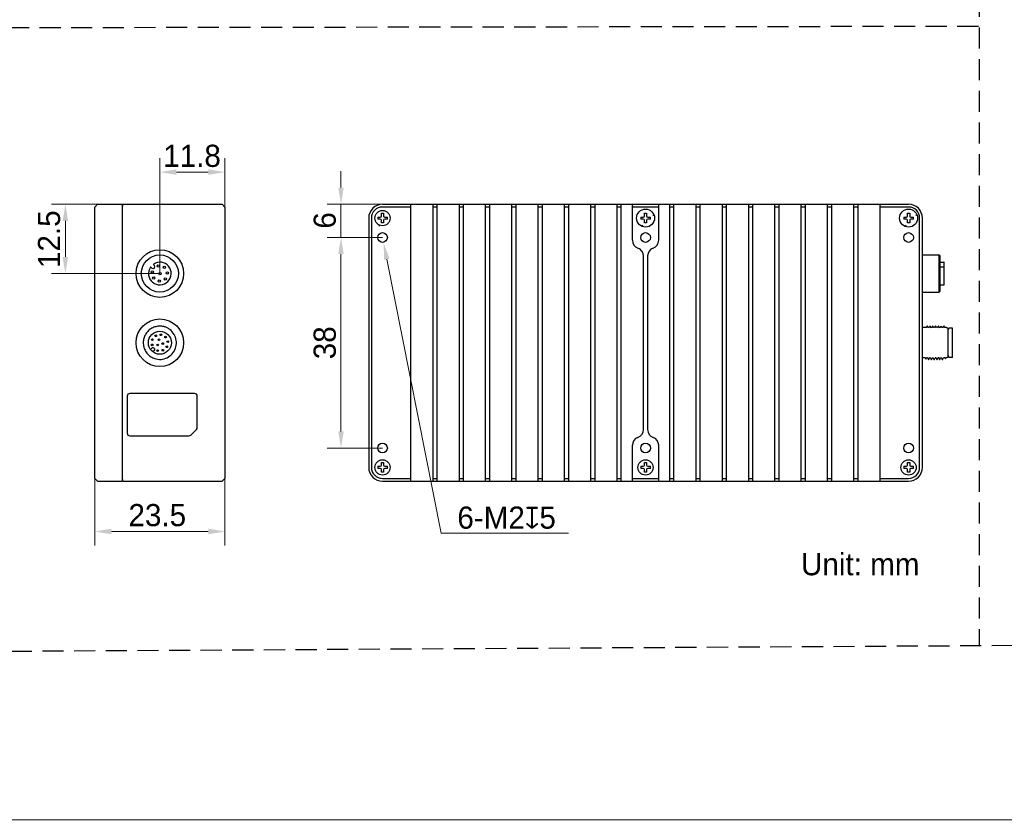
# Model space of a CAD drawing. Header units: millimetres. Extents: x 2329 to 5782, y 1296 to 2780.
# Tile 45 of 123: x 3528 to 3706, y 1296 to 1441. Entities that reach past the tile are written whole.
import ezdxf

# ---------------------------------------------------------------- set-up
doc = ezdxf.new("R2010")
doc.units = ezdxf.units.MM
doc.header["$LTSCALE"] = 0.3
doc.linetypes.add('DASHED', pattern=[19.05, 12.7, -6.35])
doc.layers.add('00-轮廓线', color=7, linetype='Continuous', lineweight=30)
for name, color, linetype in [('00_COMPONENTS', 7, 'Continuous'), ('03_ALL_AXES', 7, 'Continuous'), ('09_ALL_ROUNDS', 7, 'Continuous'), ('10_ALL_CHAMFER', 7, 'Continuous'), ('51__DRAFT_DIMS', 7, 'Continuous')]:
    doc.layers.add(name, color=color, linetype=linetype)
doc.styles.add('尺寸值样式', font='兰亭黑 GBK.TTF', dxfattribs={"height": 4})
doc.dimstyles.new('1直线标注', dxfattribs={"dimtxt": 4, "dimasz": 3, "dimexe": 2.5, "dimexo": 0, "dimtad": 1, "dimdec": 1, "dimdsep": 46, "dimtxsty": '尺寸值样式', "dimcen": 0, "dimclrd": 8, "dimclre": 8, "dimclrt": 7, "dimadec": 0, "dimazin": 0, "dimtp": 0.001, "dimtm": 0.001, "dimtfac": 1, "dimtdec": 1, "dimtmove": 0, "dimatfit": 0, "dimldrblk": '_FILLED', "dimfxl": 1, "dimtolj": 1, "dimlwd": 15, "dimlwe": 15, "dimarcsym": 0})
doc.dimstyles.new('3小圆直径标注', dxfattribs={"dimtxt": 4, "dimasz": 3, "dimexe": 2.5, "dimexo": 0, "dimtad": 1, "dimtoh": 1, "dimdec": 3, "dimdsep": 46, "dimtxsty": '尺寸值样式', "dimcen": 0, "dimclrd": 8, "dimclre": 8, "dimclrt": 7, "dimadec": 0, "dimazin": 0, "dimtp": 0.001, "dimtm": 0.001, "dimtfac": 1, "dimtdec": 3, "dimtofl": 0, "dimtmove": 0, "dimatfit": 0, "dimldrblk": '_FILLED', "dimfxl": 1, "dimtolj": 1, "dimlwd": 15, "dimlwe": 15, "dimarcsym": 0})

# ---------------------------------------------------------------- blocks, each defined once
blk = doc.blocks.new('*D214')
at = {"layer": '51__DRAFT_DIMS', "color": 8, "lineweight": 15}
for p, q in [((3541.45, 1360.07), (3541.45, 1346)), ((3564.95, 1360.07), (3564.95, 1346)), ((3544.45, 1348.5), (3561.95, 1348.5))]:
    blk.add_line(p, q, dxfattribs=at)
at = {"layer": '51__DRAFT_DIMS', "color": 8}
for points in [[(3544.45, 1349), (3544.45, 1348), (3541.45, 1348.5)], [(3561.95, 1348), (3561.95, 1349), (3564.95, 1348.5)]]:
    blk.add_solid(points, dxfattribs=at)
at = {"layer": 'Defpoints', "color": 0}
for p in [(3541.45, 1360.07), (3564.95, 1360.07), (3564.95, 1348.5)]:
    blk.add_point(p, dxfattribs=at)
at = {"layer": '51__DRAFT_DIMS', "color": 7, "insert": (3552.74, 1353.46), "char_height": 4, "attachment_point": 2, "style": '尺寸值样式'}
blk.add_mtext('\\A1;23.5', dxfattribs=at)
blk = doc.blocks.new('_FILLED')
at = {"color": 0, "linetype": 'ByBlock'}
blk.add_solid([(0, 0), (-1, 0.167), (-1, -0.167)], dxfattribs=at)
blk = doc.blocks.new('*D215')
at = {"layer": '51__DRAFT_DIMS', "color": 8, "lineweight": 15}
for p in [(3594.19, 1397.64), (3627.02, 1348.19)]:
    blk.add_line(p, (3604, 1348.19), dxfattribs=at)
at = {"layer": '51__DRAFT_DIMS', "color": 8}
blk.add_solid([(3594.68, 1397.74), (3593.7, 1397.55), (3593.61, 1400.59)], dxfattribs=at)
at = {"layer": 'Defpoints', "color": 0}
for p in [(3593.22, 1402.55), (3593.61, 1400.59)]:
    blk.add_point(p, dxfattribs=at)
at = {"layer": '51__DRAFT_DIMS', "color": 7, "insert": (3615.82, 1350.98), "char_height": 4, "attachment_point": 5, "style": '尺寸值样式'}
blk.add_mtext('\\A1;{6-M2{\\fgdt;x}5}', dxfattribs=at)
blk = doc.blocks.new('*D216')
at = {"layer": '51__DRAFT_DIMS', "color": 8, "lineweight": 15}
for p, q in [((3593.41, 1401.57), (3583.41, 1401.57)), ((3585.91, 1398.57), (3585.91, 1366.57)), ((3593.41, 1363.57), (3583.41, 1363.57))]:
    blk.add_line(p, q, dxfattribs=at)
at = {"layer": '51__DRAFT_DIMS', "color": 8}
for points in [[(3586.41, 1398.57), (3585.41, 1398.57), (3585.91, 1401.57)], [(3585.41, 1366.57), (3586.41, 1366.57), (3585.91, 1363.57)]]:
    blk.add_solid(points, dxfattribs=at)
at = {"layer": 'Defpoints', "color": 0}
for p in [(3593.41, 1401.57), (3585.91, 1363.57), (3593.41, 1363.57)]:
    blk.add_point(p, dxfattribs=at)
at = {"layer": '51__DRAFT_DIMS', "color": 7, "insert": (3580.97, 1382.56), "char_height": 4, "attachment_point": 2, "rotation": 90, "style": '尺寸值样式'}
blk.add_mtext('\\A1;38', dxfattribs=at)
blk = doc.blocks.new('*D217')
at = {"layer": '51__DRAFT_DIMS', "color": 8, "lineweight": 15}
for p, q in [((3585.91, 1410.57), (3585.91, 1413.57)), ((3593.41, 1407.57), (3583.41, 1407.57)), ((3585.91, 1407.57), (3585.91, 1401.57)), ((3593.41, 1401.57), (3583.41, 1401.57)), ((3585.91, 1398.57), (3585.91, 1395.57))]:
    blk.add_line(p, q, dxfattribs=at)
at = {"layer": '51__DRAFT_DIMS', "color": 8}
for points in [[(3585.41, 1410.57), (3586.41, 1410.57), (3585.91, 1407.57)], [(3586.41, 1398.57), (3585.41, 1398.57), (3585.91, 1401.57)]]:
    blk.add_solid(points, dxfattribs=at)
at = {"layer": 'Defpoints', "color": 0}
for p in [(3593.41, 1407.57), (3585.91, 1401.57), (3593.41, 1401.57)]:
    blk.add_point(p, dxfattribs=at)
at = {"layer": '51__DRAFT_DIMS', "color": 7, "insert": (3580.97, 1404.65), "char_height": 4, "attachment_point": 2, "rotation": 90, "style": '尺寸值样式'}
blk.add_mtext('\\A1;6', dxfattribs=at)
blk = doc.blocks.new('*D218')
at = {"layer": '51__DRAFT_DIMS', "color": 8, "lineweight": 15}
for p, q in [((3546.6, 1407.57), (3533.64, 1407.57)), ((3536.14, 1404.57), (3536.14, 1398.07)), ((3553.2, 1395.07), (3533.64, 1395.07))]:
    blk.add_line(p, q, dxfattribs=at)
at = {"layer": '51__DRAFT_DIMS', "color": 8}
for points in [[(3536.64, 1404.57), (3535.64, 1404.57), (3536.14, 1407.57)], [(3535.64, 1398.07), (3536.64, 1398.07), (3536.14, 1395.07)]]:
    blk.add_solid(points, dxfattribs=at)
at = {"layer": 'Defpoints', "color": 0}
for p in [(3546.6, 1407.57), (3536.14, 1395.07), (3553.2, 1395.07)]:
    blk.add_point(p, dxfattribs=at)
at = {"layer": '51__DRAFT_DIMS', "color": 7, "insert": (3531.18, 1401.26), "char_height": 4, "attachment_point": 2, "rotation": 90, "style": '尺寸值样式'}
blk.add_mtext('\\A1;12.5', dxfattribs=at)
blk = doc.blocks.new('*D219')
at = {"layer": '51__DRAFT_DIMS', "color": 8, "lineweight": 15}
for p, q in [((3553.2, 1395.07), (3553.2, 1415.87)), ((3564.95, 1405.07), (3564.95, 1415.87)), ((3561.95, 1413.37), (3556.2, 1413.37))]:
    blk.add_line(p, q, dxfattribs=at)
at = {"layer": '51__DRAFT_DIMS', "color": 8}
for points in [[(3556.2, 1413.87), (3556.2, 1412.87), (3553.2, 1413.37)], [(3561.95, 1412.87), (3561.95, 1413.87), (3564.95, 1413.37)]]:
    blk.add_solid(points, dxfattribs=at)
at = {"layer": 'Defpoints', "color": 0}
for p in [(3553.2, 1413.37), (3564.95, 1405.07), (3553.2, 1395.07)]:
    blk.add_point(p, dxfattribs=at)
at = {"layer": '51__DRAFT_DIMS', "color": 7, "insert": (3559.01, 1418.31), "char_height": 4, "attachment_point": 2, "style": '尺寸值样式'}
blk.add_mtext('\\A1;11.8', dxfattribs=at)

msp = doc.modelspace()

# ---------------------------------------------------------------- linework, layer by layer
at = {"linetype": 'DASHED'}
msp.add_line((3700.90012, 2742.48551), (3701.18917, 1327.85487), dxfattribs=at)
msp.add_lwpolyline([(3392.22792, 2740.6785), (4012.40702, 2744.27705), (4010.14051, 1329.65415), (3389.9614, 1326.05559)], close=True, dxfattribs=at)
at = {"layer": '00-轮廓线', "linetype": 'DASHED'}
msp.add_line((3394.3187, 1439.27269), (3701.06339, 1439.72363), dxfattribs=at)
at = {"layer": '00-轮廓线'}
msp.add_lwpolyline([(2748.71268, 2771.8538), (4032.71305, 2779.57929), (4039.83456, 1296.37358), (2746.31737, 1296.51209)], close=True, dxfattribs=at)
at = {"layer": '00_COMPONENTS', "color": 7}
for p, q in [((3541.44937, 1407.06674), (3541.94937, 1407.56674)), ((3541.44937, 1358.06674), (3541.44937, 1407.06674)), ((3541.94937, 1407.56674), (3546.44937, 1407.56674)), ((3546.44937, 1357.56674), (3546.44937, 1407.56674)), ((3593.4107, 1407.56674), (3688.4107, 1407.56674)), ((3598.5357, 1407.06674), (3593.4107, 1407.06674)), ((3598.5357, 1357.56674), (3598.5357, 1407.56674)), ((3602.5357, 1357.56674), (3602.5357, 1407.56674)), ((3603.2857, 1407.06674), (3602.5357, 1407.06674)), ((3603.2857, 1357.56674), (3603.2857, 1407.56674)), ((3607.2857, 1357.56674), (3607.2857, 1407.56674)), ((3608.0357, 1407.06674), (3607.2857, 1407.06674)), ((3608.0357, 1357.56674), (3608.0357, 1407.56674)), ((3612.0357, 1357.56674), (3612.0357, 1407.56674)), ((3612.7857, 1407.06674), (3612.0357, 1407.06674)), ((3612.7857, 1357.56674), (3612.7857, 1407.56674)), ((3616.7857, 1357.56674), (3616.7857, 1407.56674)), ((3617.5357, 1407.06674), (3616.7857, 1407.06674)), ((3617.5357, 1357.56674), (3617.5357, 1407.56674)), ((3621.5357, 1357.56674), (3621.5357, 1407.56674)), ((3622.2857, 1407.06674), (3621.5357, 1407.06674)), ((3622.2857, 1357.56674), (3622.2857, 1407.56674)), ((3626.2857, 1357.56674), (3626.2857, 1407.56674)), ((3627.0357, 1407.06674), (3626.2857, 1407.06674)), ((3627.0357, 1357.56674), (3627.0357, 1407.56674)), ((3631.0357, 1357.56674), (3631.0357, 1407.56674)), ((3631.7857, 1407.06674), (3631.0357, 1407.06674)), ((3631.7857, 1357.56674), (3631.7857, 1407.56674)), ((3635.7857, 1357.56674), (3635.7857, 1407.56674)), ((3636.5357, 1407.06674), (3635.7857, 1407.06674)), ((3636.5357, 1357.56674), (3636.5357, 1407.56674)), ((3638.5357, 1401.06674), (3638.5357, 1407.56674)), ((3643.2857, 1407.06674), (3638.5357, 1407.06674)), ((3643.2857, 1401.06674), (3643.2857, 1407.56674)), ((3645.2857, 1357.56674), (3645.2857, 1407.56674)), ((3646.0357, 1407.06674), (3645.2857, 1407.06674)), ((3646.0357, 1357.56674), (3646.0357, 1407.56674)), ((3650.0357, 1357.56674), (3650.0357, 1407.56674)), ((3650.7857, 1407.06674), (3650.0357, 1407.06674)), ((3650.7857, 1357.56674), (3650.7857, 1407.56674)), ((3654.7857, 1357.56674), (3654.7857, 1407.56674)), ((3655.5357, 1407.06674), (3654.7857, 1407.06674)), ((3655.5357, 1357.56674), (3655.5357, 1407.56674)), ((3659.5357, 1357.56674), (3659.5357, 1407.56674)), ((3660.2857, 1407.06674), (3659.5357, 1407.06674)), ((3660.2857, 1357.56674), (3660.2857, 1407.56674)), ((3664.2857, 1357.56674), (3664.2857, 1407.56674)), ((3665.0357, 1407.06674), (3664.2857, 1407.06674)), ((3665.0357, 1357.56674), (3665.0357, 1407.56674)), ((3669.0357, 1357.56674), (3669.0357, 1407.56674)), ((3669.7857, 1407.06674), (3669.0357, 1407.06674)), ((3669.7857, 1357.56674), (3669.7857, 1407.56674)), ((3673.7857, 1357.56674), (3673.7857, 1407.56674)), ((3674.5357, 1407.06674), (3673.7857, 1407.06674)), ((3674.5357, 1357.56674), (3674.5357, 1407.56674)), ((3678.5357, 1357.56674), (3678.5357, 1407.56674)), ((3679.2857, 1407.06674), (3678.5357, 1407.06674)), ((3679.2857, 1357.56674), (3679.2857, 1407.56674)), ((3683.2857, 1357.56674), (3683.2857, 1407.56674)), ((3688.4107, 1407.06674), (3683.2857, 1407.06674)), ((3590.9107, 1405.06674), (3590.9107, 1360.06674)), ((3591.4107, 1405.06674), (3591.4107, 1360.06674)), ((3592.53579, 1405.26674), (3592.53573, 1405.22223)), ((3592.53579, 1405.26674), (3593.0107, 1405.26674)), ((3593.0107, 1404.86674), (3592.53579, 1404.86674)), ((3593.2107, 1405.94165), (3593.24409, 1405.94169)), ((3593.2107, 1405.46674), (3593.2107, 1405.94165)), ((3593.24409, 1405.94169), (3593.4107, 1405.94174)), ((3593.4107, 1405.94174), (3593.6107, 1405.94165)), ((3593.6107, 1405.94165), (3593.6107, 1405.46674)), ((3593.8107, 1405.26674), (3594.28561, 1405.26674)), ((3594.28561, 1404.86674), (3593.8107, 1404.86674)), ((3594.28561, 1404.86674), (3594.28567, 1404.91124)), ((3640.03579, 1405.26674), (3640.03573, 1405.22223)), ((3640.03579, 1405.26674), (3640.5107, 1405.26674)), ((3640.5107, 1404.86674), (3640.03579, 1404.86674)), ((3640.7107, 1405.94165), (3640.74409, 1405.94169)), ((3640.7107, 1405.46674), (3640.7107, 1405.94165)), ((3640.74409, 1405.94169), (3640.9107, 1405.94174)), ((3640.9107, 1405.94174), (3641.1107, 1405.94165)), ((3641.1107, 1405.94165), (3641.1107, 1405.46674)), ((3641.3107, 1405.26674), (3641.78561, 1405.26674)), ((3641.78561, 1404.86674), (3641.3107, 1404.86674)), ((3641.78561, 1404.86674), (3641.78567, 1404.91124)), ((3687.53579, 1405.26674), (3687.53573, 1405.22223)), ((3687.53579, 1405.26674), (3688.0107, 1405.26674)), ((3688.0107, 1404.86674), (3687.53579, 1404.86674)), ((3688.2107, 1405.94165), (3688.24409, 1405.94169)), ((3688.2107, 1405.46674), (3688.2107, 1405.94165)), ((3688.24409, 1405.94169), (3688.4107, 1405.94174)), ((3688.4107, 1405.94174), (3688.6107, 1405.94165)), ((3688.6107, 1405.94165), (3688.6107, 1405.46674)), ((3688.8107, 1405.26674), (3689.28561, 1405.26674)), ((3689.28561, 1404.86674), (3688.8107, 1404.86674)), ((3689.28561, 1404.86674), (3689.28567, 1404.91124)), ((3690.4107, 1360.06674), (3690.4107, 1405.06674)), ((3690.9107, 1360.06674), (3690.9107, 1405.06674)), ((3593.2107, 1404.19182), (3593.2107, 1404.66674)), ((3593.4107, 1404.19174), (3593.2107, 1404.19182)), ((3593.57731, 1404.19178), (3593.4107, 1404.19174)), ((3593.6107, 1404.19182), (3593.57731, 1404.19178)), ((3593.6107, 1404.66674), (3593.6107, 1404.19182)), ((3640.7107, 1404.19182), (3640.7107, 1404.66674)), ((3640.9107, 1404.19174), (3640.7107, 1404.19182)), ((3641.07731, 1404.19178), (3640.9107, 1404.19174)), ((3641.1107, 1404.19182), (3641.07731, 1404.19178)), ((3641.1107, 1404.66674), (3641.1107, 1404.19182)), ((3688.2107, 1404.19182), (3688.2107, 1404.66674)), ((3688.4107, 1404.19174), (3688.2107, 1404.19182)), ((3688.57731, 1404.19178), (3688.4107, 1404.19174)), ((3688.6107, 1404.19182), (3688.57731, 1404.19178)), ((3688.6107, 1404.66674), (3688.6107, 1404.19182)), ((3640.5357, 1366.89516), (3640.5357, 1398.23831)), ((3641.2857, 1398.23831), (3641.2857, 1366.89516)), ((3690.9107, 1398.41674), (3693.9607, 1398.41674)), ((3694.1107, 1398.26674), (3693.9607, 1398.41674)), ((3693.9607, 1391.71674), (3693.9607, 1398.41674)), ((3694.1107, 1391.86674), (3694.1107, 1398.26674)), ((3551.58043, 1396.22606), (3551.77632, 1396.03017)), ((3552.23594, 1396.48979), (3552.04005, 1396.68568)), ((3552.20058, 1396.03017), (3552.23594, 1396.06552)), ((3694.1107, 1397.11674), (3694.8107, 1397.11674)), ((3694.8107, 1396.2407), (3694.1107, 1396.2407)), ((3694.8607, 1396.21695), (3694.8607, 1397.06674)), ((3694.8607, 1393.06673), (3694.8607, 1396.1907)), ((3554.64894, 1393.61717), (3554.64684, 1393.61507)), ((3694.1107, 1393.01674), (3694.8107, 1393.01674)), ((3690.9107, 1391.71674), (3693.9607, 1391.71674)), ((3694.1107, 1391.86674), (3693.9607, 1391.71674)), ((3691.59813, 1385.29599), (3690.9107, 1385.29599)), ((3691.73299, 1385.53271), (3691.59665, 1385.29684)), ((3691.75077, 1385.56347), (3691.73299, 1385.53271)), ((3691.81694, 1385.56664), (3691.77593, 1385.56664)), ((3691.81694, 1385.56664), (3691.82061, 1385.56346)), ((3691.97723, 1385.2925), (3691.82061, 1385.56346)), ((3692.09813, 1385.29599), (3691.97327, 1385.29599)), ((3692.23302, 1385.53274), (3692.09666, 1385.29684)), ((3692.25082, 1385.56353), (3692.23302, 1385.53274)), ((3692.25084, 1385.56357), (3692.2545, 1385.56674)), ((3692.31698, 1385.5667), (3692.25448, 1385.5667)), ((3692.47729, 1385.2925), (3692.32062, 1385.56355)), ((3692.59813, 1385.29599), (3692.47327, 1385.29599)), ((3692.733, 1385.53276), (3692.59664, 1385.29685)), ((3692.75078, 1385.56352), (3692.733, 1385.53276)), ((3692.81693, 1385.56667), (3692.75443, 1385.56667)), ((3692.81693, 1385.56667), (3692.82059, 1385.5635)), ((3692.97722, 1385.29253), (3692.82059, 1385.5635)), ((3693.09811, 1385.29599), (3692.97327, 1385.29599)), ((3693.23302, 1385.53281), (3693.09662, 1385.29685)), ((3693.25079, 1385.56357), (3693.23302, 1385.53281)), ((3693.25082, 1385.56361), (3693.25445, 1385.56675)), ((3693.31693, 1385.56671), (3693.25443, 1385.56671)), ((3693.47722, 1385.29255), (3693.32058, 1385.56354)), ((3693.59813, 1385.29599), (3693.47327, 1385.29599)), ((3693.733, 1385.53268), (3693.59667, 1385.29683)), ((3693.75079, 1385.56346), (3693.733, 1385.53268)), ((3693.81696, 1385.56663), (3693.75446, 1385.56663)), ((3693.81696, 1385.56663), (3693.82063, 1385.56346)), ((3693.97727, 1385.29247), (3693.82063, 1385.56346)), ((3694.09813, 1385.29599), (3693.97327, 1385.29599)), ((3694.23301, 1385.53279), (3694.09664, 1385.29685)), ((3694.25082, 1385.56359), (3694.23301, 1385.53279)), ((3694.25084, 1385.56364), (3694.25447, 1385.56678)), ((3694.31695, 1385.56673), (3694.27528, 1385.56673)), ((3694.47724, 1385.29255), (3694.32058, 1385.56359)), ((3694.59813, 1385.29599), (3694.47327, 1385.29599)), ((3694.73299, 1385.53269), (3694.59666, 1385.29684)), ((3694.75078, 1385.56346), (3694.73299, 1385.53269)), ((3694.81695, 1385.56663), (3694.75445, 1385.56663)), ((3694.81695, 1385.56663), (3694.82062, 1385.56345)), ((3694.97725, 1385.29249), (3694.82062, 1385.56345)), ((3695.2357, 1385.29599), (3694.97327, 1385.29599)), ((3695.31495, 1385.21674), (3695.2357, 1385.29599)), ((3695.5607, 1385.21674), (3695.31495, 1385.21674)), ((3695.5607, 1379.91674), (3695.5607, 1385.21674)), ((3696.2607, 1385.21674), (3695.72993, 1385.21674)), ((3695.64259, 1384.94174), (3695.5607, 1384.94174)), ((3696.3607, 1380.01683), (3696.3607, 1385.11674)), ((3551.53541, 1381.32704), (3551.83819, 1381.62982)), ((3552.05032, 1381.62982), (3552.26245, 1381.41769)), ((3552.26245, 1381.20555), (3551.95967, 1380.90277)), ((3691.40407, 1379.83749), (3690.9107, 1379.83749)), ((3691.40407, 1379.83749), (3691.50445, 1379.66363)), ((3691.57445, 1379.66361), (3691.6733, 1379.83402)), ((3691.84813, 1379.83749), (3691.66733, 1379.83749)), ((3691.84417, 1379.84097), (3692.00079, 1379.57001)), ((3692.08506, 1379.59498), (3692.22475, 1379.83663)), ((3692.34813, 1379.83749), (3692.22327, 1379.83749)), ((3692.34415, 1379.84092), (3692.50082, 1379.56988)), ((3692.58504, 1379.5949), (3692.72476, 1379.83662)), ((3692.84813, 1379.83749), (3692.72327, 1379.83749)), ((3692.84414, 1379.84099), (3693.00078, 1379.57002)), ((3693.08506, 1379.595), (3693.22474, 1379.83664)), ((3693.34813, 1379.83749), (3693.22327, 1379.83749)), ((3693.34412, 1379.841), (3693.50077, 1379.57)), ((3693.58505, 1379.595), (3693.72473, 1379.83664)), ((3693.84813, 1379.83749), (3693.72327, 1379.83749)), ((3693.84418, 1379.84093), (3694.00082, 1379.56995)), ((3694.08505, 1379.59489), (3694.22477, 1379.83662)), ((3694.34813, 1379.83749), (3694.22327, 1379.83749)), ((3694.34411, 1379.84099), (3694.50078, 1379.56995)), ((3694.58504, 1379.59496), (3694.72473, 1379.83664)), ((3694.94607, 1379.83749), (3694.72327, 1379.83749)), ((3694.93806, 1379.85129), (3694.94607, 1379.83749)), ((3694.94607, 1379.83749), (3694.99673, 1379.75017)), ((3695.11733, 1379.83749), (3695.06697, 1379.75026)), ((3695.2357, 1379.83749), (3695.11733, 1379.83749)), ((3695.31495, 1379.91674), (3695.2357, 1379.83749)), ((3695.5607, 1379.91674), (3695.31495, 1379.91674)), ((3695.64159, 1380.19174), (3695.5607, 1380.19174)), ((3696.2607, 1379.91674), (3695.72993, 1379.91674)), ((3691.50445, 1379.66363), (3691.50821, 1379.66036)), ((3691.5082, 1379.66038), (3691.57071, 1379.66038)), ((3691.57071, 1379.66038), (3691.57445, 1379.66361)), ((3692.00082, 1379.56997), (3692.00449, 1379.56679)), ((3692.00446, 1379.56683), (3692.06696, 1379.56683)), ((3692.06696, 1379.56683), (3692.07063, 1379.57)), ((3692.07063, 1379.57), (3692.08506, 1379.59498)), ((3692.50084, 1379.56983), (3692.50447, 1379.56669)), ((3692.50444, 1379.56674), (3692.56694, 1379.56674)), ((3692.57058, 1379.56989), (3692.58504, 1379.5949)), ((3693.0008, 1379.56997), (3693.00447, 1379.5668)), ((3693.00445, 1379.56684), (3693.06695, 1379.56684)), ((3693.06695, 1379.56684), (3693.07062, 1379.57002)), ((3693.07062, 1379.57002), (3693.08506, 1379.595)), ((3693.5008, 1379.56995), (3693.50446, 1379.56679)), ((3693.50443, 1379.56683), (3693.56693, 1379.56683)), ((3693.56693, 1379.56683), (3693.57061, 1379.57001)), ((3693.57061, 1379.57001), (3693.58505, 1379.595)), ((3694.00084, 1379.5699), (3694.0045, 1379.56673)), ((3694.00447, 1379.56678), (3694.04363, 1379.56678)), ((3694.06698, 1379.56678), (3694.07062, 1379.56993)), ((3694.07062, 1379.56993), (3694.08505, 1379.59489)), ((3694.5008, 1379.5699), (3694.50445, 1379.56675)), ((3694.50443, 1379.56679), (3694.56693, 1379.56679)), ((3694.57059, 1379.56996), (3694.58504, 1379.59496)), ((3694.99673, 1379.75016), (3695.00057, 1379.74686)), ((3695.00056, 1379.74687), (3695.06306, 1379.74687)), ((3638.5357, 1357.56674), (3638.5357, 1364.06674)), ((3643.2857, 1357.56674), (3643.2857, 1364.06674)), ((3593.2107, 1360.94165), (3593.24409, 1360.94169)), ((3593.2107, 1360.46674), (3593.2107, 1360.94165)), ((3593.24409, 1360.94169), (3593.4107, 1360.94174)), ((3593.4107, 1360.94174), (3593.6107, 1360.94165)), ((3593.6107, 1360.94165), (3593.6107, 1360.46674)), ((3640.7107, 1360.94165), (3640.74409, 1360.94169)), ((3640.7107, 1360.46674), (3640.7107, 1360.94165)), ((3640.74409, 1360.94169), (3640.9107, 1360.94174)), ((3640.9107, 1360.94174), (3641.1107, 1360.94165)), ((3641.1107, 1360.94165), (3641.1107, 1360.46674)), ((3688.2107, 1360.94165), (3688.24409, 1360.94169)), ((3688.2107, 1360.46674), (3688.2107, 1360.94165)), ((3688.24409, 1360.94169), (3688.4107, 1360.94174)), ((3688.4107, 1360.94174), (3688.6107, 1360.94165)), ((3688.6107, 1360.94165), (3688.6107, 1360.46674)), ((3592.53579, 1360.26674), (3592.53573, 1360.22223)), ((3592.53579, 1360.26674), (3593.0107, 1360.26674)), ((3593.0107, 1359.86674), (3592.53579, 1359.86674)), ((3593.2107, 1359.19182), (3593.2107, 1359.66674)), ((3593.4107, 1359.19174), (3593.2107, 1359.19182)), ((3593.57731, 1359.19178), (3593.4107, 1359.19174)), ((3593.6107, 1359.19182), (3593.57731, 1359.19178)), ((3593.6107, 1359.66674), (3593.6107, 1359.19182)), ((3593.8107, 1360.26674), (3594.28561, 1360.26674)), ((3594.28561, 1359.86674), (3593.8107, 1359.86674)), ((3594.28561, 1359.86674), (3594.28567, 1359.91124)), ((3640.03579, 1360.26674), (3640.03573, 1360.22223)), ((3640.03579, 1360.26674), (3640.5107, 1360.26674)), ((3640.5107, 1359.86674), (3640.03579, 1359.86674)), ((3640.7107, 1359.19182), (3640.7107, 1359.66674)), ((3640.9107, 1359.19174), (3640.7107, 1359.19182)), ((3641.07731, 1359.19178), (3640.9107, 1359.19174)), ((3641.1107, 1359.19182), (3641.07731, 1359.19178)), ((3641.1107, 1359.66674), (3641.1107, 1359.19182)), ((3641.3107, 1360.26674), (3641.78561, 1360.26674)), ((3641.78561, 1359.86674), (3641.3107, 1359.86674)), ((3641.78561, 1359.86674), (3641.78567, 1359.91124)), ((3687.53579, 1360.26674), (3687.53573, 1360.22223)), ((3687.53579, 1360.26674), (3688.0107, 1360.26674)), ((3688.0107, 1359.86674), (3687.53579, 1359.86674)), ((3688.2107, 1359.19182), (3688.2107, 1359.66674)), ((3688.4107, 1359.19174), (3688.2107, 1359.19182)), ((3688.57731, 1359.19178), (3688.4107, 1359.19174)), ((3688.6107, 1359.19182), (3688.57731, 1359.19178)), ((3688.6107, 1359.66674), (3688.6107, 1359.19182)), ((3688.8107, 1360.26674), (3689.28561, 1360.26674)), ((3689.28561, 1359.86674), (3688.8107, 1359.86674)), ((3689.28561, 1359.86674), (3689.28567, 1359.91124)), ((3541.44937, 1358.06674), (3541.94937, 1357.56674)), ((3541.94937, 1357.56674), (3546.44937, 1357.56674)), ((3593.4107, 1358.06674), (3598.5357, 1358.06674)), ((3593.4107, 1357.56674), (3688.4107, 1357.56674)), ((3602.5357, 1358.06674), (3603.2857, 1358.06674)), ((3607.2857, 1358.06674), (3608.0357, 1358.06674)), ((3612.0357, 1358.06674), (3612.7857, 1358.06674)), ((3616.7857, 1358.06674), (3617.5357, 1358.06674)), ((3621.5357, 1358.06674), (3622.2857, 1358.06674)), ((3626.2857, 1358.06674), (3627.0357, 1358.06674)), ((3631.0357, 1358.06674), (3631.7857, 1358.06674)), ((3635.7857, 1358.06674), (3636.5357, 1358.06674)), ((3638.5357, 1358.06674), (3643.2857, 1358.06674)), ((3645.2857, 1358.06674), (3646.0357, 1358.06674)), ((3650.0357, 1358.06674), (3650.7857, 1358.06674)), ((3654.7857, 1358.06674), (3655.5357, 1358.06674)), ((3659.5357, 1358.06674), (3660.2857, 1358.06674)), ((3664.2857, 1358.06674), (3665.0357, 1358.06674)), ((3669.0357, 1358.06674), (3669.7857, 1358.06674)), ((3673.7857, 1358.06674), (3674.5357, 1358.06674)), ((3678.5357, 1358.06674), (3679.2857, 1358.06674)), ((3683.2857, 1358.06674), (3688.4107, 1358.06674))]:
    msp.add_line(p, q, dxfattribs=at)
at = {"layer": '00_COMPONENTS', "color": 4}
for p, q in [((3642.19964, 1405.5381), (3642.39336, 1405.73182)), ((3689.7041, 1405.52498), (3689.89876, 1405.71965)), ((3592.73352, 1403.58956), (3592.92621, 1403.78225)), ((3640.24562, 1403.58407), (3640.43933, 1403.77779)), ((3687.75779, 1403.57867), (3687.95245, 1403.77334))]:
    msp.add_line(p, q, dxfattribs=at)
at = {"layer": '00_COMPONENTS', "color": 7}
for centre, radius in [((3640.9107, 1405.06674), 1.625), ((3688.4107, 1405.06674), 1.625), ((3593.4107, 1405.06674), 1.375), ((3593.4107, 1401.56674), 0.875), ((3640.9107, 1401.56674), 0.875), ((3688.4107, 1401.56674), 0.875), ((3553.19937, 1395.06674), 3.35), ((3552.91349, 1396.41169), 0.2125), ((3554.02687, 1396.16486), 0.2125), ((3551.85442, 1395.35261), 0.2125), ((3552.10125, 1394.23924), 0.2125), ((3553.19937, 1395.06674), 0.2125), ((3554.17164, 1394.09446), 0.2125), ((3554.57102, 1395.16265), 0.2125), ((3553.10345, 1393.69508), 0.2125), ((3553.19937, 1382.56674), 2.075), ((3552.4689, 1383.8193), 0.15), ((3553.3855, 1384.00474), 0.15), ((3554.22467, 1383.59204), 0.15), ((3551.80211, 1382.17924), 0.15), ((3551.85614, 1383.11285), 0.15), ((3552.81046, 1382.17783), 0.15), ((3553.05702, 1383.09799), 0.15), ((3553.73063, 1382.42438), 0.15), ((3554.45193, 1381.83626), 0.15), ((3554.63737, 1382.75286), 0.15), ((3552.81187, 1381.16947), 0.15), ((3553.74548, 1381.22351), 0.15), ((3593.4107, 1363.56674), 0.875), ((3640.9107, 1363.56674), 0.875), ((3688.4107, 1363.56674), 0.875), ((3593.4107, 1360.06674), 1.375), ((3640.9107, 1360.06674), 1.375), ((3688.4107, 1360.06674), 1.375)]:
    msp.add_circle(centre, radius, dxfattribs=at)
for centre, radius, start, end in [((3593.4107, 1405.06674), 2.5, 90, 180), ((3593.4107, 1405.06674), 2, 90, 180), ((3688.4107, 1405.06674), 2.5, 0, 90), ((3688.4107, 1405.06674), 2, 0, 90), ((3728.79284, 1405.06625), 136.2572, 179.9344096, 180.0838959), ((3593.0107, 1405.46674), 0.2, 270, 0), ((3593.0107, 1404.66674), 0.2, 0, 90), ((3593.8107, 1405.46674), 0.2, 180, 270), ((3593.8107, 1404.66674), 0.2, 90, 180), ((3458.02856, 1405.06722), 136.2572, 359.9344096, 0.0838959), ((3776.29284, 1405.06625), 136.2572, 179.9344096, 180.0838959), ((3640.5107, 1405.46674), 0.2, 270, 0), ((3640.5107, 1404.66674), 0.2, 0, 90), ((3641.3107, 1405.46674), 0.2, 180, 270), ((3641.3107, 1404.66674), 0.2, 90, 180), ((3505.52856, 1405.06722), 136.2572, 359.9344096, 0.0838959), ((3823.79284, 1405.06625), 136.2572, 179.9344096, 180.0838959), ((3688.0107, 1405.46674), 0.2, 270, 0), ((3688.0107, 1404.66674), 0.2, 0, 90), ((3688.8107, 1405.46674), 0.2, 180, 270), ((3688.8107, 1404.66674), 0.2, 90, 180), ((3553.02856, 1405.06722), 136.2572, 359.9344096, 0.0838959), ((3640.0357, 1401.06674), 1.5, 180, 250.5287794), ((3639.0357, 1398.23831), 1.5, 0, 70.5287794), ((3642.7857, 1398.23831), 1.5, 109.4712206, 180), ((3641.7857, 1401.06674), 1.5, 289.4712206, 0), ((3553.19937, 1395.06674), 2.05, 145.8069229, 314.9171218), ((3551.54507, 1396.1907), 0.05, 45, 145.8069229), ((3551.98845, 1396.2423), 0.3, 225, 315), ((3552.0754, 1396.72103), 0.05, 124.1930771, 225), ((3553.19937, 1395.06674), 2.05, 315, 124.1930771), ((3552.0238, 1396.27766), 0.3, 315, 45), ((3694.8107, 1397.06674), 0.05, 0, 90), ((3694.8107, 1396.1907), 0.05, 0, 90), ((3694.8107, 1393.06674), 0.05, 270, 0), ((3553.20124, 1382.5763), 2.99025, 76.5269124, 79.4160916), ((3553.19889, 1382.56633), 3.00049, 74.6400326, 76.5275469), ((3696.2607, 1385.11674), 0.1, 0, 90), ((3551.94425, 1381.52375), 0.15, 44.9999999, 135), ((3552.15624, 1381.31127), 0.15, 314.0122395, 44.0122396), ((3696.2607, 1380.01674), 0.1, 270, 0), ((3553.20018, 1382.57003), 3.0033, 255.6967474, 257.5586609), ((3692.15524, 1379.60713), 0.09952, 195.2051295, 196.9408702), ((3693.15643, 1379.6075), 0.10078, 195.2952945, 196.7583659), ((3694.15458, 1379.60692), 0.09884, 195.2907438, 196.9822233), ((3639.0357, 1366.89516), 1.5, 289.4712206, 0), ((3642.7857, 1366.89516), 1.5, 180, 250.5287794), ((3640.0357, 1364.06674), 1.5, 109.4712206, 180), ((3641.7857, 1364.06674), 1.5, 0, 70.5287794), ((3593.0107, 1360.46674), 0.2, 270, 0), ((3593.8107, 1360.46674), 0.2, 180, 270), ((3640.5107, 1360.46674), 0.2, 270, 0), ((3641.3107, 1360.46674), 0.2, 180, 270), ((3688.0107, 1360.46674), 0.2, 270, 0), ((3688.8107, 1360.46674), 0.2, 180, 270), ((3593.4107, 1360.06674), 2.5, 180, 270), ((3593.4107, 1360.06674), 2, 180, 270), ((3728.79284, 1360.06625), 136.2572, 179.9344096, 180.0838959), ((3593.0107, 1359.66674), 0.2, 0, 90), ((3593.8107, 1359.66674), 0.2, 90, 180), ((3458.02856, 1360.06722), 136.2572, 359.9344096, 0.0838959), ((3776.29284, 1360.06625), 136.2572, 179.9344096, 180.0838959), ((3640.5107, 1359.66674), 0.2, 0, 90), ((3641.3107, 1359.66674), 0.2, 90, 180), ((3505.52856, 1360.06722), 136.2572, 359.9344096, 0.0838959), ((3823.79284, 1360.06625), 136.2572, 179.9344096, 180.0838959), ((3688.0107, 1359.66674), 0.2, 0, 90), ((3688.4107, 1360.06674), 2.5, 270, 0), ((3688.4107, 1360.06674), 2, 270, 0), ((3688.8107, 1359.66674), 0.2, 90, 180), ((3553.02856, 1360.06722), 136.2572, 359.9344096, 0.0838959)]:
    msp.add_arc(centre, radius, start, end, dxfattribs=at)
for points, knots in [([(3553.75047, 1385.51567), (3553.50597, 1385.56135), (3553.00331, 1385.59161), (3552.2632, 1385.44964), (3551.58047, 1385.12952), (3550.9981, 1384.65067), (3550.55196, 1384.04289), (3550.26953, 1383.34376), (3550.16811, 1382.59694), (3550.22613, 1382.09671), (3550.28506, 1381.85506)], [0, 0, 0, 0, 0.124999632, 0.249998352, 0.374997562, 0.499998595, 0.624991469, 0.749992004, 0.874997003, 1, 1, 1, 1]), ([(3552.55315, 1379.63725), (3552.74148, 1379.5957), (3553.12734, 1379.54893), (3553.89878, 1379.6047), (3554.82195, 1379.95388), (3555.68644, 1380.75751), (3556.18478, 1381.8281), (3556.24303, 1383.0075), (3555.85326, 1384.12165), (3555.19917, 1384.86085), (3554.54277, 1385.26994), (3554.17964, 1385.40856), (3553.99366, 1385.45964)], [0, 0, 0, 0, 0.062716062, 0.125435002, 0.250292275, 0.375146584, 0.499998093, 0.624847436, 0.749704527, 0.874561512, 0.937281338, 1, 1, 1, 1]), ([(3691.75446, 1385.56667), (3691.75762, 1385.56669), (3691.7624, 1385.55271), (3691.76436, 1385.54401), (3691.7658, 1385.53631)], [0, 0, 0, 0, 0.287187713, 1, 1, 1, 1]), ([(3691.7658, 1385.53631), (3691.76639, 1385.53316), (3691.769, 1385.51803), (3691.77099, 1385.50279), (3691.77242, 1385.49073)], [0, 0, 0, 0, 0.209082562, 1, 1, 1, 1]), ([(3691.82061, 1385.56346), (3691.82138, 1385.56213), (3691.82506, 1385.55339), (3691.82683, 1385.54404), (3691.82828, 1385.53627)], [0, 0, 0, 0, 0.162771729, 1, 1, 1, 1]), ([(3692.2545, 1385.56676), (3692.25617, 1385.56674), (3692.25972, 1385.56148), (3692.26253, 1385.55181), (3692.26631, 1385.53497), (3692.26829, 1385.5219), (3692.26938, 1385.51425)], [0, 0, 0, 0, 0.089851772, 0.280056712, 0.582856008, 1, 1, 1, 1]), ([(3692.32061, 1385.56353), (3692.32105, 1385.56277), (3692.32306, 1385.55857), (3692.32431, 1385.55406), (3692.32524, 1385.5504)], [0, 0, 0, 0, 0.186742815, 1, 1, 1, 1]), ([(3692.75445, 1385.56675), (3692.7573, 1385.56678), (3692.76199, 1385.55462), (3692.76377, 1385.54674), (3692.76512, 1385.53993)], [0, 0, 0, 0, 0.291259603, 1, 1, 1, 1]), ([(3692.76512, 1385.53993), (3692.76572, 1385.53696), (3692.76835, 1385.52253), (3692.77032, 1385.508), (3692.77174, 1385.49646)], [0, 0, 0, 0, 0.206966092, 1, 1, 1, 1]), ([(3692.82059, 1385.56356), (3692.82128, 1385.56237), (3692.82459, 1385.55478), (3692.82626, 1385.54663), (3692.8276, 1385.53989)], [0, 0, 0, 0, 0.167223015, 1, 1, 1, 1]), ([(3693.25445, 1385.56678), (3693.25606, 1385.5668), (3693.2596, 1385.56182), (3693.26435, 1385.54572), (3693.26723, 1385.52906), (3693.26908, 1385.51635)], [0, 0, 0, 0, 0.090158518, 0.279940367, 1, 1, 1, 1]), ([(3693.32058, 1385.5636), (3693.32098, 1385.5629), (3693.32286, 1385.55907), (3693.32405, 1385.55496), (3693.32493, 1385.55162)], [0, 0, 0, 0, 0.189199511, 1, 1, 1, 1]), ([(3693.75449, 1385.56671), (3693.75576, 1385.5667), (3693.75872, 1385.56341), (3693.76287, 1385.55165), (3693.76525, 1385.53988), (3693.76681, 1385.53081)], [0, 0, 0, 0, 0.098309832, 0.289096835, 1, 1, 1, 1]), ([(3693.76681, 1385.53081), (3693.7674, 1385.52741), (3693.76997, 1385.5113), (3693.77196, 1385.4951), (3693.7734, 1385.48231)], [0, 0, 0, 0, 0.211595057, 1, 1, 1, 1]), ([(3693.82063, 1385.56347), (3693.82274, 1385.55981), (3693.82587, 1385.54876), (3693.82809, 1385.53774), (3693.82929, 1385.53077)], [0, 0, 0, 0, 0.374357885, 1, 1, 1, 1]), ([(3694.25447, 1385.56665), (3694.25602, 1385.56666), (3694.25948, 1385.56199), (3694.26413, 1385.5466), (3694.26694, 1385.53077), (3694.26874, 1385.51867)], [0, 0, 0, 0, 0.091102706, 0.280768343, 1, 1, 1, 1]), ([(3694.26874, 1385.51867), (3694.26932, 1385.51476), (3694.27185, 1385.49666), (3694.27388, 1385.4785), (3694.27534, 1385.46424)], [0, 0, 0, 0, 0.215867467, 1, 1, 1, 1]), ([(3694.32058, 1385.56351), (3694.32338, 1385.55872), (3694.32704, 1385.54341), (3694.32976, 1385.52838), (3694.33121, 1385.51862)], [0, 0, 0, 0, 0.360141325, 1, 1, 1, 1]), ([(3694.75447, 1385.56669), (3694.75782, 1385.5667), (3694.76262, 1385.55156), (3694.76472, 1385.54233), (3694.76621, 1385.53408)], [0, 0, 0, 0, 0.285385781, 1, 1, 1, 1]), ([(3694.76621, 1385.53408), (3694.7668, 1385.53083), (3694.76939, 1385.51531), (3694.77138, 1385.49969), (3694.77281, 1385.48735)], [0, 0, 0, 0, 0.210259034, 1, 1, 1, 1]), ([(3695.64267, 1384.94156), (3695.67594, 1385.03884), (3695.70247, 1385.11709), (3695.7253, 1385.19654), (3695.72993, 1385.21674)], [0, 0, 0, 0, 0.749148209, 1, 1, 1, 1]), ([(3550.30971, 1381.76098), (3550.37995, 1381.50904), (3550.58769, 1381.02125), (3551.07768, 1380.39724), (3551.71252, 1379.9214), (3552.20476, 1379.72444), (3552.45821, 1379.65982)], [0, 0, 0, 0, 0.249998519, 0.499996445, 0.749997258, 1, 1, 1, 1]), ([(3695.04499, 1379.82018), (3695.04443, 1379.82475), (3695.04202, 1379.84528), (3695.03999, 1379.86586), (3695.03853, 1379.88186)], [0, 0, 0, 0, 0.222477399, 1, 1, 1, 1]), ([(3695.72993, 1379.91674), (3695.72973, 1379.91546), (3695.72832, 1379.92667), (3695.72566, 1379.93198), (3695.72046, 1379.95415), (3695.71297, 1379.97879), (3695.70273, 1380.01282), (3695.68369, 1380.07142), (3695.66704, 1380.11894), (3695.64155, 1380.19149)], [0, 0, 0, 0, 0.015632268, 0.062591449, 0.140989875, 0.250848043, 0.392017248, 0.564323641, 1, 1, 1, 1]), ([(3691.55175, 1379.7423), (3691.55227, 1379.73784), (3691.55416, 1379.72234), (3691.55633, 1379.70686), (3691.55826, 1379.69591)], [0, 0, 0, 0, 0.287507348, 1, 1, 1, 1]), ([(3691.55826, 1379.69591), (3691.55984, 1379.68692), (3691.56213, 1379.67697), (3691.5671, 1379.66039), (3691.57071, 1379.66039)], [0, 0, 0, 0, 0.716465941, 1, 1, 1, 1]), ([(3692.04722, 1379.65858), (3692.04815, 1379.65003), (3692.05126, 1379.62408), (3692.05459, 1379.59797), (3692.05921, 1379.58103)], [0, 0, 0, 0, 0.328817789, 1, 1, 1, 1]), ([(3692.06004, 1379.57813), (3692.06094, 1379.57521), (3692.0621, 1379.57119), (3692.06548, 1379.56682), (3692.06696, 1379.56683)], [0, 0, 0, 0, 0.672706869, 1, 1, 1, 1]), ([(3692.54972, 1379.63691), (3692.55024, 1379.63267), (3692.55211, 1379.61822), (3692.55428, 1379.6038), (3692.55629, 1379.59369)], [0, 0, 0, 0, 0.292773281, 1, 1, 1, 1]), ([(3692.55629, 1379.59369), (3692.55764, 1379.58689), (3692.55945, 1379.57898), (3692.56408, 1379.56689), (3692.56694, 1379.56687)], [0, 0, 0, 0, 0.708020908, 1, 1, 1, 1]), ([(3693.04654, 1379.66488), (3693.04752, 1379.65553), (3693.0508, 1379.62744), (3693.05422, 1379.59916), (3693.05922, 1379.58091)], [0, 0, 0, 0, 0.331932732, 1, 1, 1, 1]), ([(3693.05993, 1379.57844), (3693.06084, 1379.57544), (3693.06202, 1379.57133), (3693.06543, 1379.56681), (3693.06695, 1379.56681)], [0, 0, 0, 0, 0.673418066, 1, 1, 1, 1]), ([(3693.55036, 1379.63172), (3693.55089, 1379.62765), (3693.55274, 1379.61388), (3693.55491, 1379.60013), (3693.55694, 1379.59054)], [0, 0, 0, 0, 0.29490723, 1, 1, 1, 1]), ([(3693.55694, 1379.59054), (3693.55821, 1379.58453), (3693.55988, 1379.57736), (3693.56434, 1379.56688), (3693.56693, 1379.56685)], [0, 0, 0, 0, 0.703140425, 1, 1, 1, 1]), ([(3694.04708, 1379.65975), (3694.04802, 1379.65102), (3694.05117, 1379.62461), (3694.05452, 1379.59805), (3694.05924, 1379.58085)], [0, 0, 0, 0, 0.329969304, 1, 1, 1, 1]), ([(3694.06005, 1379.57805), (3694.06095, 1379.57513), (3694.0621, 1379.57112), (3694.06549, 1379.56675), (3694.06698, 1379.56678)], [0, 0, 0, 0, 0.67291794, 1, 1, 1, 1]), ([(3694.54967, 1379.63725), (3694.5502, 1379.633), (3694.55207, 1379.6185), (3694.55425, 1379.60402), (3694.55625, 1379.59386)], [0, 0, 0, 0, 0.292522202, 1, 1, 1, 1]), ([(3694.55625, 1379.59386), (3694.55761, 1379.587), (3694.55943, 1379.57902), (3694.56404, 1379.56678), (3694.56693, 1379.56676)], [0, 0, 0, 0, 0.708265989, 1, 1, 1, 1]), ([(3695.05145, 1379.77715), (3695.05088, 1379.78015), (3695.04834, 1379.79444), (3695.0464, 1379.80882), (3695.04499, 1379.82018)], [0, 0, 0, 0, 0.210669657, 1, 1, 1, 1]), ([(3695.06306, 1379.74689), (3695.05988, 1379.74689), (3695.0549, 1379.76069), (3695.05292, 1379.76949), (3695.05145, 1379.77715)], [0, 0, 0, 0, 0.289682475, 1, 1, 1, 1])]:
    msp.add_open_spline(points, degree=3, knots=knots, dxfattribs=at)
for points in [[(3691.7508, 1385.56346), (3691.75161, 1385.56487), (3691.75284, 1385.56665), (3691.75446, 1385.56667)], [(3692.31698, 1385.56672), (3692.31859, 1385.5667), (3692.31981, 1385.56493), (3692.32061, 1385.56353)], [(3692.7508, 1385.56354), (3692.75161, 1385.56495), (3692.75283, 1385.56673), (3692.75445, 1385.56675)], [(3693.31693, 1385.56674), (3693.31853, 1385.56675), (3693.31978, 1385.56499), (3693.32058, 1385.5636)], [(3693.75082, 1385.56353), (3693.75163, 1385.56493), (3693.75287, 1385.56671), (3693.75449, 1385.56671)], [(3694.31695, 1385.56661), (3694.31854, 1385.56662), (3694.31978, 1385.56489), (3694.32058, 1385.56351)], [(3694.7508, 1385.5635), (3694.75161, 1385.5649), (3694.75285, 1385.56669), (3694.75447, 1385.56669)], [(3692.56694, 1379.56687), (3692.56854, 1379.56686), (3692.56978, 1379.5686), (3692.57058, 1379.56998)], [(3694.56693, 1379.56676), (3694.56854, 1379.56674), (3694.56978, 1379.56851), (3694.57059, 1379.5699)], [(3695.06695, 1379.75027), (3695.06609, 1379.74878), (3695.06478, 1379.74689), (3695.06306, 1379.74689)]]:
    msp.add_open_spline(points, degree=3, dxfattribs=at)
at = {"layer": '03_ALL_AXES', "color": 7}
for p, q in [((3546.44937, 1407.31674), (3546.59937, 1407.31674)), ((3546.59937, 1407.56674), (3564.44937, 1407.56674)), ((3546.44937, 1357.81674), (3546.59937, 1357.81674)), ((3546.59937, 1357.56674), (3564.44937, 1357.56674))]:
    msp.add_line(p, q, dxfattribs=at)
for centre in [(3553.19937, 1395.06674), (3553.19937, 1382.56674)]:
    msp.add_circle(centre, 4.3, dxfattribs=at)
at = {"layer": '09_ALL_ROUNDS', "color": 7}
for p, q in [((3547.29937, 1372.91674), (3547.29937, 1366.26674)), ((3559.44937, 1373.41674), (3547.79937, 1373.41674)), ((3559.94937, 1367.27384), (3559.94937, 1372.91674)), ((3547.79937, 1365.76674), (3558.44226, 1365.76674)), ((3559.80292, 1366.92029), (3558.79582, 1365.91318))]:
    msp.add_line(p, q, dxfattribs=at)
for centre, start, end in [((3547.79937, 1372.91674), 90, 180), ((3559.44937, 1372.91674), 0, 90), ((3547.79937, 1366.26674), 180, 270), ((3558.44226, 1366.26674), 270, 315), ((3559.44937, 1367.27384), 315, 0)]:
    msp.add_arc(centre, 0.5, start, end, dxfattribs=at)
at = {"layer": '10_ALL_CHAMFER', "color": 7}
for p, q in [((3564.94937, 1407.06674), (3564.44937, 1407.56674)), ((3564.94937, 1407.06674), (3564.94937, 1358.06674)), ((3564.94937, 1358.06674), (3564.44937, 1357.56674))]:
    msp.add_line(p, q, dxfattribs=at)

# ---------------------------------------------------------------- texts
at = {"insert": (3668.98706, 1344.5993), "char_height": 4, "attachment_point": 1, "style": '尺寸值样式'}
msp.add_mtext('Unit: mm', dxfattribs=at)

# ---------------------------------------------------------------- dimensions: what is measured, and where the dimension line sits
at = {"layer": '51__DRAFT_DIMS', "color": 4}
for base, p1, p2, angle, picture, middle in [((3553.1993695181, 1413.3707938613), (3564.9493695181, 1405.0667351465), (3553.1993695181, 1395.0667351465), 180, '*D219', (3559.01284559, 1413.3707938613)), ((3585.90938, 1401.56674), (3593.4107, 1407.56674), (3593.4107, 1401.56674), 270, '*D217', (3585.90938, 1404.6517)), ((3536.13775, 1395.06674), (3546.59937, 1407.56674), (3553.19937, 1395.06674), 270, '*D218', (3536.13775, 1401.26108)), ((3585.90938, 1363.56674), (3593.4107, 1401.56674), (3593.4107, 1363.56674), 270, '*D216', (3585.90938, 1382.56381))]:
    dim = msp.add_linear_dim(base=base, p1=p1, p2=p2, angle=angle, dimstyle='1直线标注', override={"dimtxsty": '尺寸值样式'}, dxfattribs=at)
    dim.commit()
    dim.dimension.update_dxf_attribs({"geometry": picture, "text_midpoint": middle, "dimtype": 160})
dim = msp.add_diameter_dim_2p(p1=(3593.21613, 1402.54762), p2=(3593.60527, 1400.58585), text='{6-M<>{\\fgdt;x}5}', dimstyle='3小圆直径标注', override={"dimpost": '<>', "dimtxsty": '尺寸值样式'}, dxfattribs=at)
dim.commit()
dim.dimension.update_dxf_attribs({"geometry": '*D215', "text_midpoint": (3615.8219, 1348.18656), "dimtype": 163})
dim = msp.add_linear_dim(base=(3564.94937, 1348.49914), p1=(3541.44937, 1360.06674), p2=(3564.94937, 1360.06674), dimstyle='1直线标注', override={"dimtxsty": '尺寸值样式'}, dxfattribs=at)
dim.commit()
dim.dimension.update_dxf_attribs({"geometry": '*D214', "text_midpoint": (3552.73611, 1348.49914), "dimtype": 160})

doc.saveas('drawing.dxf')
